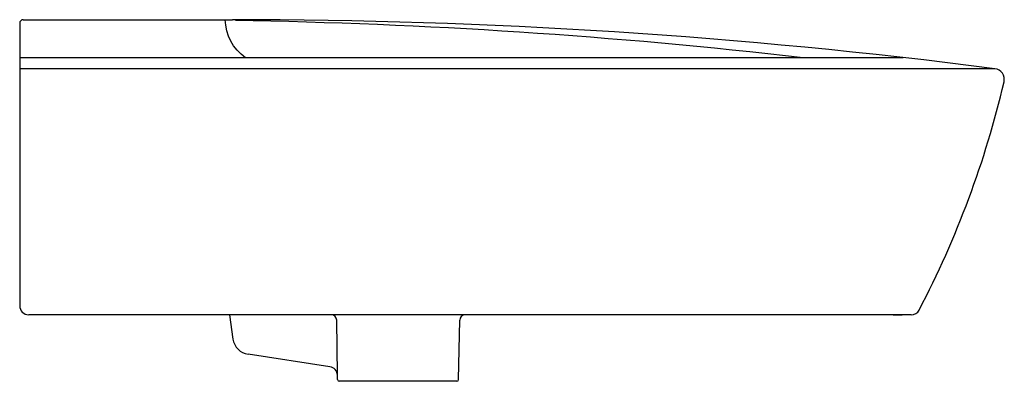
# Model space of a CAD drawing. Header units: millimetres. Extents: x 210.155 to 210.701, y 152.227 to 152.428.
import ezdxf

# ---------------------------------------------------------------- set-up
doc = ezdxf.new("R2010")
doc.units = ezdxf.units.MM
doc.layers.add('SANINDUSA', color=3, linetype='Continuous')

msp = doc.modelspace()

# ---------------------------------------------------------------- linework, layer by layer
at = {"layer": 'SANINDUSA'}
for p, q in [((210.1567622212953, 152.4279827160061), (210.195767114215, 152.4279827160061)), ((210.193303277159, 152.4279827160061), (210.2727436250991, 152.4279827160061)), ((210.1547622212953, 152.4259827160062), (210.1547622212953, 152.3531657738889)), ((210.6446630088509, 152.4069128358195), (210.1547622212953, 152.4069128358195)), ((210.6955208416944, 152.4007801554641), (210.1547622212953, 152.4007801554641)), ((210.2710566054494, 152.264280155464), (210.2730335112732, 152.2508174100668)), ((210.3310022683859, 152.2307662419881), (210.3305763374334, 152.2613325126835)), ((210.3981856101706, 152.2283923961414), (210.3987605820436, 152.2613325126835)), ((210.3400053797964, 152.2274098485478), (210.332002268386, 152.2274098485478)), ((210.3891684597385, 152.2274098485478), (210.3400053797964, 152.2274098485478))]:
    msp.add_line(p, q, dxfattribs=at)
at = {"layer": 'SANINDUSA', "ltscale": 0.5}
for p, q in [((210.1547622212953, 152.3531657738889), (210.1547622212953, 152.2692801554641)), ((210.2710566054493, 152.264280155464), (210.1597622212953, 152.264280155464)), ((210.649083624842, 152.264280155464), (210.2710566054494, 152.264280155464)), ((210.6391717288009, 152.264280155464), (210.6440369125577, 152.264280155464)), ((210.3267741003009, 152.2355322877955), (210.2814335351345, 152.2423824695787)), ((210.326774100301, 152.2355322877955), (210.2814335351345, 152.2423824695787)), ((210.3310022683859, 152.2284098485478), (210.3310022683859, 152.2307662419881)), ((210.3971857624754, 152.2274098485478), (210.3891684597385, 152.2274098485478))]:
    msp.add_line(p, q, dxfattribs=at)
at = {"layer": 'SANINDUSA'}
for centre, radius, start, end in [((210.1567622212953, 152.4259827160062), 0.002, 90, 180), ((210.2727821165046, 149.1296016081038), 3.298380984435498, 82.63640223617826, 90), ((210.6947622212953, 152.3948283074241), 0.006, 346.789974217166, 82.73626711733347), ((210.1597622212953, 152.2692801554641), 0.005, 180, 270), ((210.327576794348, 152.2612801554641), 0.003, 0.9999999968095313, 90), ((210.4017601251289, 152.2612801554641), 0.003, 90, 179.0000000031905), ((210.649083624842, 152.2692801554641), 0.005, 270, 332.3729321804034), ((210.2829274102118, 152.2522702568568), 0.01, 188.3537646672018, 261.4085665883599), ((210.2829274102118, 152.2522702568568), 0.01, 188.3537646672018, 261.4085665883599), ((210.3260053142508, 152.2305917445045), 0.005000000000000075, 2.000000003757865, 81.15527437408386)]:
    msp.add_arc(centre, radius, start, end, dxfattribs=at)
at = {"layer": 'SANINDUSA', "ltscale": 0.5}
for centre, radius, start, end in [((210.2198759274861, 149.1814875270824), 3.246495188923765, 83.46874795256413, 89.03843461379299), ((210.332002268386, 152.2284098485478), 0.001, 180, 270), ((210.3971857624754, 152.2284098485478), 0.001, 270, 359.0000000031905)]:
    msp.add_arc(centre, radius, start, end, dxfattribs=at)
at = {"layer": 'SANINDUSA', "linetype": 'Continuous'}
msp.add_arc((210.1769987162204, 152.5163642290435), 0.5378364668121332, 332.3729321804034, 346.789974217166, dxfattribs=at)
at = {"layer": 'SANINDUSA', "ltscale": 0.5, "extrusion": (0, 0, -1)}
msp.add_ellipse((210.2946413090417, 152.4279827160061), major_axis=(-0.02584666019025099, 0), ratio=0.9893439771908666, start_param=5.314806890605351, end_param=6.283185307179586, dxfattribs=at)

doc.saveas('drawing.dxf')
